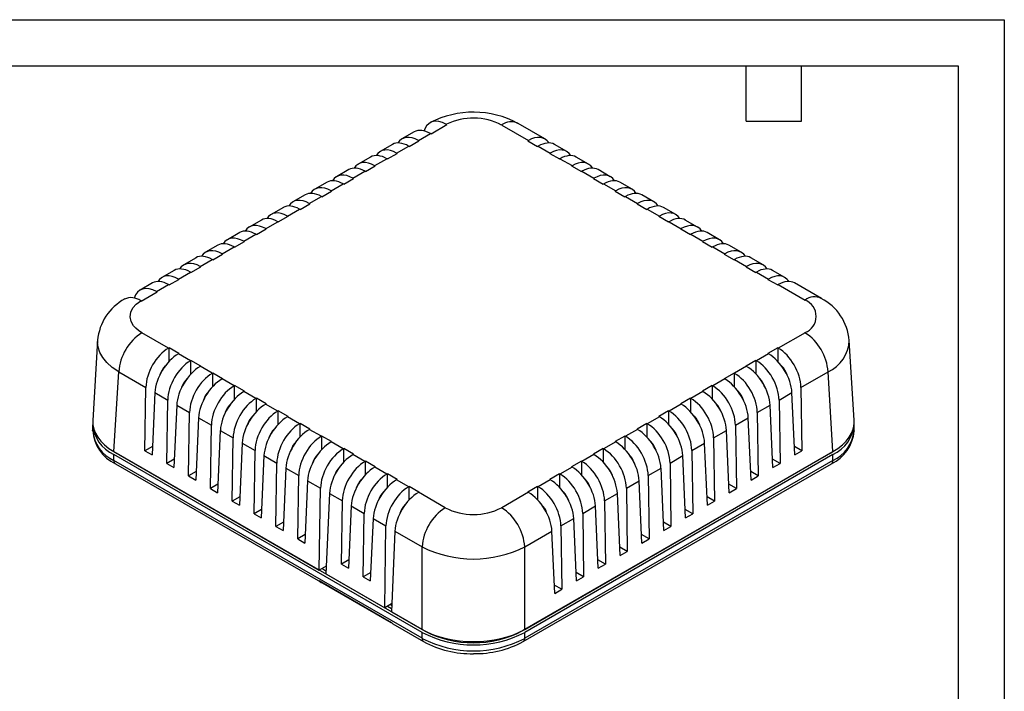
# Model space of a CAD drawing. Header units: millimetres. Extents: x 0 to 279, y 0 to 216.
# Tile 5 of 5: x 144 to 279, y 123 to 216. Entities that reach past the tile are written whole.
import ezdxf

# ---------------------------------------------------------------- set-up
doc = ezdxf.new("R2010")
doc.units = ezdxf.units.MM
doc.layers.add('TEXT', color=140, linetype='Continuous', lineweight=25)

msp = doc.modelspace()

# ---------------------------------------------------------------- linework, layer by layer
at = {"color": 7, "linetype": 'Continuous'}
for p, q in [((0, 215.9), (279.4, 215.9)), ((279.4, 215.9), (279.4, 0))]:
    msp.add_line(p, q, dxfattribs=at)
for p, q in [((200.46, 200.19), (202.65, 201.45)), ((202.59, 201.49), (202.65, 201.45)), ((210.19, 201.39), (213.87, 199.27)), ((216.14, 199.48), (212.44, 201.62)), ((198.16, 200.46), (196.46, 199.48)), ((198.73, 199.27), (200.39, 200.23)), ((200.46, 200.19), (200.39, 200.23)), ((195.15, 198.72), (193.46, 197.75)), ((195.72, 197.53), (197.39, 198.49)), ((197.46, 198.45), (197.39, 198.49)), ((197.46, 198.45), (198.8, 199.23)), ((198.73, 199.27), (198.8, 199.23)), ((213.8, 199.23), (213.87, 199.27)), ((213.8, 199.23), (215.14, 198.45)), ((215.22, 198.49), (215.14, 198.45)), ((215.22, 198.49), (216.88, 197.53)), ((219.14, 197.75), (217.45, 198.72)), ((192.15, 196.99), (190.45, 196.01)), ((192.72, 195.8), (194.38, 196.76)), ((194.45, 196.72), (194.38, 196.76)), ((194.45, 196.72), (195.79, 197.49)), ((195.72, 197.53), (195.79, 197.49)), ((216.81, 197.49), (216.88, 197.53)), ((216.81, 197.49), (218.15, 196.72)), ((218.22, 196.76), (218.15, 196.72)), ((218.22, 196.76), (219.88, 195.8)), ((222.15, 196.01), (220.45, 196.99)), ((189.14, 195.25), (187.45, 194.28)), ((191.45, 194.98), (192.79, 195.76)), ((192.72, 195.8), (192.79, 195.76)), ((219.81, 195.76), (219.88, 195.8)), ((219.81, 195.76), (221.16, 194.98)), ((225.15, 194.28), (223.46, 195.25)), ((188.44, 193.25), (189.78, 194.02)), ((189.71, 194.06), (191.37, 195.02)), ((189.71, 194.06), (189.78, 194.02)), ((191.45, 194.98), (191.37, 195.02)), ((221.23, 195.02), (221.16, 194.98)), ((221.23, 195.02), (222.89, 194.06)), ((222.82, 194.02), (222.89, 194.06)), ((222.82, 194.02), (224.16, 193.25)), ((186.14, 193.52), (184.44, 192.54)), ((186.71, 192.33), (188.37, 193.29)), ((188.44, 193.25), (188.37, 193.29)), ((224.23, 193.29), (224.16, 193.25)), ((224.23, 193.29), (225.89, 192.33)), ((228.16, 192.54), (226.46, 193.52)), ((183.13, 191.78), (181.44, 190.81)), ((183.7, 190.59), (185.36, 191.55)), ((185.44, 191.51), (185.36, 191.55)), ((185.44, 191.51), (186.78, 192.29)), ((186.71, 192.33), (186.78, 192.29)), ((225.82, 192.29), (225.89, 192.33)), ((225.82, 192.29), (227.17, 191.51)), ((227.24, 191.55), (227.17, 191.51)), ((227.24, 191.55), (228.9, 190.59)), ((231.16, 190.81), (229.47, 191.78)), ((180.13, 190.05), (178.43, 189.07)), ((180.7, 188.86), (182.36, 189.82)), ((182.43, 189.78), (182.36, 189.82)), ((182.43, 189.78), (183.77, 190.55)), ((183.7, 190.59), (183.77, 190.55)), ((228.83, 190.55), (228.9, 190.59)), ((228.83, 190.55), (230.17, 189.78)), ((230.24, 189.82), (230.17, 189.78)), ((230.24, 189.82), (231.9, 188.86)), ((234.17, 189.07), (232.47, 190.05)), ((179.42, 188.04), (180.77, 188.82)), ((180.7, 188.86), (180.77, 188.82)), ((231.83, 188.82), (231.9, 188.86)), ((231.83, 188.82), (233.18, 188.04)), ((177.12, 188.31), (175.43, 187.34)), ((177.69, 187.12), (179.35, 188.08)), ((177.69, 187.12), (177.76, 187.08)), ((179.42, 188.04), (179.35, 188.08)), ((233.25, 188.08), (233.18, 188.04)), ((233.25, 188.08), (234.91, 187.12)), ((234.84, 187.08), (234.91, 187.12)), ((237.17, 187.34), (235.48, 188.31)), ((174.12, 186.58), (172.42, 185.6)), ((174.69, 185.39), (176.35, 186.35)), ((176.42, 186.31), (176.35, 186.35)), ((176.42, 186.31), (177.76, 187.08)), ((234.84, 187.08), (236.18, 186.31)), ((236.25, 186.35), (236.18, 186.31)), ((236.25, 186.35), (237.91, 185.39)), ((240.18, 185.6), (238.49, 186.58)), ((171.11, 184.84), (169.42, 183.87)), ((171.68, 183.65), (173.34, 184.61)), ((173.41, 184.57), (173.34, 184.61)), ((173.41, 184.57), (174.76, 185.35)), ((174.69, 185.39), (174.76, 185.35)), ((237.84, 185.35), (237.91, 185.39)), ((237.84, 185.35), (239.19, 184.57)), ((239.26, 184.61), (239.19, 184.57)), ((239.26, 184.61), (240.92, 183.65)), ((243.18, 183.87), (241.49, 184.84)), ((168.1, 183.11), (166.41, 182.13)), ((170.41, 182.84), (171.75, 183.61)), ((171.68, 183.65), (171.75, 183.61)), ((240.85, 183.61), (240.92, 183.65)), ((240.85, 183.61), (242.19, 182.84)), ((246.19, 182.13), (244.5, 183.11)), ((167.4, 181.1), (168.75, 181.88)), ((168.68, 181.92), (170.34, 182.88)), ((168.68, 181.92), (168.75, 181.88)), ((170.41, 182.84), (170.34, 182.88)), ((242.26, 182.88), (242.19, 182.84)), ((242.26, 182.88), (243.92, 181.92)), ((243.85, 181.88), (243.92, 181.92)), ((243.85, 181.88), (245.2, 181.1)), ((165.1, 181.38), (163.41, 180.4)), ((165.67, 180.18), (167.33, 181.14)), ((167.4, 181.1), (167.33, 181.14)), ((245.27, 181.14), (245.2, 181.1)), ((245.27, 181.14), (246.93, 180.18)), ((249.2, 180.4), (247.5, 181.38)), ((162.09, 179.64), (160.4, 178.66)), ((162.67, 178.45), (164.33, 179.41)), ((164.4, 179.37), (164.33, 179.41)), ((164.4, 179.37), (165.74, 180.14)), ((165.67, 180.18), (165.74, 180.14)), ((246.86, 180.14), (246.93, 180.18)), ((246.86, 180.14), (248.2, 179.37)), ((248.27, 179.41), (248.2, 179.37)), ((248.27, 179.41), (251.96, 177.28)), ((254.21, 177.5), (250.51, 179.64)), ((160.54, 177.14), (162.74, 178.41)), ((162.67, 178.45), (162.74, 178.41)), ((160.54, 177.14), (160.48, 177.18)), ((164.33, 170.67), (160.64, 172.79)), ((251.96, 172.79), (248.27, 170.67)), ((154.54, 171.75), (153.88, 160.7)), ((258.72, 160.7), (258.06, 171.75)), ((164.33, 170.67), (164.4, 170.71)), ((165.74, 169.93), (164.4, 170.71)), ((164.4, 168.86), (164.4, 170.71)), ((165.74, 169.93), (165.67, 169.89)), ((167.33, 168.93), (165.67, 169.89)), ((246.93, 169.89), (245.27, 168.93)), ((248.2, 170.71), (246.86, 169.93)), ((246.93, 169.89), (246.86, 169.93)), ((248.2, 170.71), (248.27, 170.67)), ((248.2, 170.71), (248.2, 168.86)), ((167.33, 168.93), (167.4, 168.97)), ((168.75, 168.2), (167.4, 168.97)), ((167.4, 167.12), (167.4, 168.97)), ((168.75, 168.2), (168.68, 168.16)), ((170.34, 167.2), (168.68, 168.16)), ((243.92, 168.16), (242.26, 167.2)), ((245.2, 168.97), (243.85, 168.2)), ((243.92, 168.16), (243.85, 168.2)), ((245.2, 168.97), (245.27, 168.93)), ((245.2, 168.97), (245.2, 167.12)), ((248.82, 168.1), (248.82, 168.13)), ((156.8, 156.42), (157.46, 167.41)), ((157.46, 167.41), (161.2, 165.25)), ((170.34, 167.2), (170.41, 167.24)), ((171.75, 166.46), (170.41, 167.24)), ((170.41, 165.39), (170.41, 167.24)), ((242.19, 167.24), (240.85, 166.46)), ((242.19, 167.24), (242.26, 167.2)), ((242.19, 167.24), (242.19, 165.39)), ((251.4, 165.25), (255.14, 167.41)), ((255.8, 156.42), (255.14, 167.41)), ((171.75, 166.46), (171.68, 166.42)), ((173.34, 165.46), (171.68, 166.42)), ((173.34, 165.46), (173.41, 165.5)), ((174.76, 164.73), (173.41, 165.5)), ((173.41, 163.65), (173.41, 165.5)), ((239.19, 165.5), (237.84, 164.73)), ((239.19, 165.5), (239.26, 165.46)), ((239.19, 165.5), (239.19, 163.65)), ((240.92, 166.42), (239.26, 165.46)), ((240.92, 166.42), (240.85, 166.46)), ((161.07, 156.53), (161.2, 165.25)), ((162.44, 164.54), (162.05, 155.97)), ((162.44, 164.54), (164.21, 163.52)), ((174.76, 164.73), (174.69, 164.69)), ((176.35, 163.73), (174.69, 164.69)), ((237.91, 164.69), (236.25, 163.73)), ((237.91, 164.69), (237.84, 164.73)), ((248.39, 163.52), (250.16, 164.54)), ((250.55, 155.97), (250.16, 164.54)), ((251.4, 165.25), (251.53, 156.53)), ((164.08, 154.8), (164.21, 163.52)), ((165.44, 162.8), (165.06, 154.23)), ((165.44, 162.8), (167.21, 161.78)), ((176.35, 163.73), (176.42, 163.77)), ((177.76, 162.99), (176.42, 163.77)), ((176.42, 161.92), (176.42, 163.77)), ((177.76, 162.99), (177.69, 162.95)), ((179.35, 161.99), (177.69, 162.95)), ((234.91, 162.95), (233.25, 161.99)), ((236.18, 163.77), (234.84, 162.99)), ((234.91, 162.95), (234.84, 162.99)), ((236.18, 163.77), (236.25, 163.73)), ((236.18, 163.77), (236.18, 161.92)), ((245.39, 161.78), (247.16, 162.8)), ((247.54, 154.23), (247.16, 162.8)), ((248.39, 163.52), (248.52, 154.8)), ((167.08, 153.06), (167.21, 161.78)), ((179.35, 161.99), (179.42, 162.03)), ((180.77, 161.26), (179.42, 162.03)), ((179.42, 160.18), (179.42, 162.03)), ((233.18, 162.03), (231.83, 161.26)), ((233.18, 162.03), (233.25, 161.99)), ((233.18, 162.03), (233.18, 160.18)), ((245.39, 161.78), (245.52, 153.06)), ((153.87, 160.09), (153.87, 159.28)), ((168.45, 161.07), (168.06, 152.5)), ((168.45, 161.07), (170.22, 160.05)), ((170.09, 151.33), (170.22, 160.05)), ((180.77, 161.26), (180.7, 161.22)), ((182.36, 160.26), (180.7, 161.22)), ((182.36, 160.26), (182.43, 160.3)), ((183.77, 159.52), (182.43, 160.3)), ((182.43, 158.45), (182.43, 160.3)), ((230.17, 160.3), (228.83, 159.52)), ((230.17, 160.3), (230.24, 160.26)), ((230.17, 160.3), (230.17, 158.45)), ((231.9, 161.22), (230.24, 160.26)), ((231.9, 161.22), (231.83, 161.26)), ((242.38, 160.05), (244.15, 161.07)), ((242.38, 160.05), (242.51, 151.33)), ((244.54, 152.5), (244.15, 161.07)), ((258.73, 159.28), (258.73, 160.09)), ((153.87, 159.28), (153.87, 159.3)), ((171.45, 159.33), (171.07, 150.76)), ((171.45, 159.33), (173.22, 158.31)), ((183.77, 159.52), (183.7, 159.48)), ((185.36, 158.52), (183.7, 159.48)), ((228.9, 159.48), (227.24, 158.52)), ((228.9, 159.48), (228.83, 159.52)), ((239.38, 158.31), (241.15, 159.33)), ((241.53, 150.76), (241.15, 159.33)), ((258.73, 159.28), (258.73, 159.25)), ((173.09, 149.59), (173.22, 158.31)), ((174.46, 157.6), (174.07, 149.03)), ((174.46, 157.6), (176.23, 156.58)), ((185.36, 158.52), (185.44, 158.56)), ((186.78, 157.79), (185.44, 158.56)), ((185.44, 156.71), (185.44, 158.56)), ((186.78, 157.79), (186.71, 157.75)), ((188.37, 156.79), (186.71, 157.75)), ((225.89, 157.75), (224.23, 156.79)), ((227.17, 158.56), (225.82, 157.79)), ((225.89, 157.75), (225.82, 157.79)), ((227.17, 158.56), (227.24, 158.52)), ((227.17, 158.56), (227.17, 156.71)), ((236.37, 156.58), (238.14, 157.6)), ((238.53, 149.03), (238.14, 157.6)), ((239.38, 158.31), (239.51, 149.59)), ((156.8, 156.42), (185.08, 140.1)), ((199.23, 131.52), (156.8, 156.01)), ((156.8, 155.2), (156.8, 156.01)), ((156.87, 156.38), (157.15, 156.21)), ((157.15, 156.21), (157.15, 156.22)), ((199.58, 131.72), (157.15, 156.21)), ((162.1, 157.13), (161.07, 156.53)), ((161.07, 156.53), (162.05, 155.97)), ((176.1, 147.86), (176.23, 156.58)), ((188.37, 156.79), (188.44, 156.83)), ((189.78, 156.05), (188.44, 156.83)), ((188.44, 154.98), (188.44, 156.83)), ((189.78, 156.05), (189.71, 156.01)), ((191.37, 155.05), (189.71, 156.01)), ((255.45, 156.21), (213.02, 131.72)), ((213.37, 131.93), (255.8, 156.42)), ((255.8, 156.01), (213.37, 131.52)), ((222.89, 156.01), (221.23, 155.05)), ((224.16, 156.83), (222.82, 156.05)), ((222.89, 156.01), (222.82, 156.05)), ((224.16, 156.83), (224.23, 156.79)), ((224.16, 156.83), (224.16, 154.98)), ((236.37, 156.58), (236.5, 147.86)), ((251.53, 156.53), (250.5, 157.13)), ((250.55, 155.97), (251.53, 156.53)), ((255.45, 156.21), (255.73, 156.38)), ((255.45, 156.22), (255.45, 156.21)), ((255.8, 155.2), (255.8, 156.01)), ((199.23, 130.7), (156.8, 155.2)), ((157.01, 154.74), (185.22, 138.46)), ((165.11, 155.39), (164.08, 154.8)), ((164.08, 154.8), (165.06, 154.23)), ((177.46, 155.87), (177.08, 147.29)), ((177.46, 155.87), (179.23, 154.84)), ((179.1, 146.12), (179.23, 154.84)), ((191.37, 155.05), (191.45, 155.09)), ((192.79, 154.32), (191.45, 155.09)), ((191.45, 153.24), (191.45, 155.09)), ((213.16, 130.25), (255.59, 154.74)), ((255.8, 155.2), (213.37, 130.7)), ((221.16, 155.09), (219.81, 154.32)), ((221.16, 155.09), (221.23, 155.05)), ((221.16, 155.09), (221.16, 153.24)), ((233.37, 154.84), (235.14, 155.87)), ((233.37, 154.84), (233.5, 146.12)), ((235.52, 147.29), (235.14, 155.87)), ((248.52, 154.8), (247.49, 155.39)), ((247.54, 154.23), (248.52, 154.8)), ((168.12, 153.66), (167.08, 153.06)), ((180.47, 154.13), (180.08, 145.56)), ((180.47, 154.13), (182.24, 153.11)), ((192.79, 154.32), (192.72, 154.28)), ((194.38, 153.32), (192.72, 154.28)), ((194.38, 153.32), (194.45, 153.36)), ((195.79, 152.58), (194.45, 153.36)), ((194.45, 151.51), (194.45, 153.36)), ((218.15, 153.36), (216.81, 152.58)), ((218.15, 153.36), (218.22, 153.32)), ((218.15, 153.36), (218.15, 151.51)), ((219.88, 154.28), (218.22, 153.32)), ((219.88, 154.28), (219.81, 154.32)), ((230.36, 153.11), (232.13, 154.13)), ((232.52, 145.56), (232.13, 154.13)), ((245.52, 153.06), (244.49, 153.66)), ((167.08, 153.06), (168.06, 152.5)), ((171.12, 151.92), (170.09, 151.33)), ((182.11, 144.39), (182.24, 153.11)), ((183.47, 152.4), (183.09, 143.82)), ((183.47, 152.4), (185.24, 151.37)), ((195.79, 152.58), (195.72, 152.54)), ((197.39, 151.58), (195.72, 152.54)), ((216.88, 152.54), (215.22, 151.58)), ((216.88, 152.54), (216.81, 152.58)), ((227.36, 151.37), (229.13, 152.4)), ((229.51, 143.82), (229.13, 152.4)), ((230.36, 153.11), (230.49, 144.39)), ((242.51, 151.33), (241.48, 151.92)), ((244.54, 152.5), (245.52, 153.06)), ((170.09, 151.33), (171.07, 150.76)), ((185.08, 140.1), (185.24, 151.37)), ((186.48, 150.66), (185.98, 139.58)), ((186.48, 150.66), (188.25, 149.64)), ((197.39, 151.58), (197.46, 151.62)), ((198.8, 150.85), (197.46, 151.62)), ((197.46, 149.77), (197.46, 151.62)), ((198.8, 150.85), (198.73, 150.81)), ((202.41, 148.68), (198.73, 150.81)), ((213.87, 150.81), (210.19, 148.68)), ((215.14, 151.62), (213.8, 150.85)), ((213.87, 150.81), (213.8, 150.85)), ((215.14, 151.62), (215.22, 151.58)), ((215.14, 151.62), (215.14, 149.77)), ((224.35, 149.64), (226.12, 150.66)), ((226.51, 142.09), (226.12, 150.66)), ((227.36, 151.37), (227.49, 142.65)), ((241.53, 150.76), (242.51, 151.33)), ((174.13, 150.19), (173.09, 149.59)), ((173.09, 149.59), (174.07, 149.03)), ((188.12, 140.92), (188.25, 149.64)), ((224.35, 149.64), (224.48, 140.92)), ((239.51, 149.59), (238.48, 150.19)), ((238.53, 149.03), (239.51, 149.59)), ((177.13, 148.45), (176.1, 147.86)), ((176.1, 147.86), (177.08, 147.29)), ((189.48, 148.93), (189.1, 140.35)), ((189.48, 148.93), (191.25, 147.9)), ((191.13, 139.18), (191.25, 147.9)), ((221.35, 147.9), (223.12, 148.93)), ((221.35, 147.9), (221.48, 139.18)), ((223.5, 140.35), (223.12, 148.93)), ((236.5, 147.86), (235.47, 148.45)), ((235.52, 147.29), (236.5, 147.86)), ((180.14, 146.72), (179.1, 146.12)), ((192.49, 147.19), (192.1, 138.62)), ((192.49, 147.19), (194.26, 146.17)), ((218.34, 146.17), (220.11, 147.19)), ((220.5, 138.62), (220.11, 147.19)), ((233.5, 146.12), (232.46, 146.72)), ((179.1, 146.12), (180.08, 145.56)), ((194.09, 134.89), (194.26, 146.17)), ((195.5, 145.46), (195, 134.37)), ((195.5, 145.46), (199.23, 143.3)), ((213.37, 143.3), (217.11, 145.46)), ((217.49, 136.88), (217.11, 145.46)), ((218.34, 146.17), (218.47, 137.45)), ((232.52, 145.56), (233.5, 146.12)), ((183.14, 144.98), (182.11, 144.39)), ((182.11, 144.39), (183.09, 143.82)), ((230.49, 144.39), (229.46, 144.98)), ((229.51, 143.82), (230.49, 144.39)), ((199.23, 131.93), (199.23, 143.3)), ((213.37, 131.93), (213.37, 143.3)), ((227.49, 142.65), (226.45, 143.25)), ((226.51, 142.09), (227.49, 142.65)), ((189.15, 141.51), (188.12, 140.92)), ((224.48, 140.92), (223.45, 141.51)), ((186.03, 140.65), (185.08, 140.1)), ((186, 139.97), (185.43, 140.3)), ((188.12, 140.92), (189.1, 140.35)), ((192.16, 139.78), (191.13, 139.18)), ((221.48, 139.18), (220.44, 139.78)), ((223.5, 140.35), (224.48, 140.92)), ((185.06, 138.65), (195.03, 132.89)), ((185.06, 138.65), (185.19, 138.54)), ((185.19, 138.54), (194.99, 132.88)), ((185.98, 139.58), (194.09, 134.89)), ((191.13, 139.18), (192.1, 138.62)), ((220.5, 138.62), (221.48, 139.18)), ((218.47, 137.45), (217.44, 138.04)), ((217.49, 136.88), (218.47, 137.45)), ((195.04, 135.44), (194.09, 134.89)), ((195.01, 134.77), (194.45, 135.1)), ((194.89, 135.35), (195.04, 135.27)), ((195.04, 135.35), (194.96, 135.4)), ((195, 134.37), (199.23, 131.93)), ((194.99, 132.89), (195.03, 132.89)), ((195.03, 132.89), (195.03, 132.89)), ((195.03, 132.89), (195.03, 132.85)), ((195.19, 132.69), (199.44, 130.25)), ((199.23, 130.7), (199.23, 131.52)), ((199.58, 131.74), (199.58, 131.72)), ((213.02, 131.72), (213.02, 131.74)), ((213.37, 130.7), (213.37, 131.52))]:
    msp.add_line(p, q)
at = {"flags": 128}
for points in [[(202.59, 201.49), (202.06, 201.74), (201.52, 201.89), (201.03, 201.92), (200.57, 201.82), (200.19, 201.62), (199.86, 201.3), (199.61, 200.89), (199.51, 200.59)], [(160.64, 172.79), (160.2, 173.08), (159.82, 173.4), (159.51, 173.75), (159.17, 174.34), (159.03, 174.97), (159.12, 175.6), (159.41, 176.2), (159.88, 176.73), (160.48, 177.18)], [(157.46, 167.41), (156.57, 168.02), (155.84, 168.67), (155.27, 169.36), (154.87, 170.07), (154.62, 170.78), (154.54, 171.5), (154.56, 171.74)], [(185.22, 138.46), (185.17, 138.49), (185.06, 138.65)], [(185.06, 138.65), (185.16, 138.55), (185.25, 138.51)], [(185.21, 138.46), (185.35, 138.4), (185.45, 138.39)], [(194.99, 132.89), (195.01, 132.87), (195.02, 132.86)], [(195.03, 132.86), (195.05, 132.82), (195.19, 132.7)]]:
    msp.add_lwpolyline(points, dxfattribs=at)
for centre, radius, start, end in [((206.3, 190.27), 12.9, 61.6673, 117.3878), ((206.29, 193.91), 8.44, 62.5108, 116.0514), ((211.48, 199.75), 2.1, 63.4246, 128.1737), ((159.19, 175.47), 2.15, 53.0557, 116.3387), ((253.25, 175.71), 2.03, 62.2696, 129.3063), ((161.73, 171.1), 7.21, 118.4735, 174.8832), ((251.1, 175.04), 2.4, 290.9349, 69.0651), ((250.83, 171.08), 7.26, 5.1942, 62.3719), ((164.4, 166.94), 6.95, 122.6951, 176.1501), ((248.2, 166.94), 6.95, 3.8499, 57.3049), ((253.11, 171.91), 4.94, 294.2751, 357.9464), ((158.76, 160.49), 4.89, 182.6156, 246.3563), ((253.77, 160.54), 4.96, 294.1237, 356.9044), ((158.81, 159.73), 4.95, 185.1963, 246.1239), ((159.35, 159.7), 5.48, 184.0998, 244.8045), ((253.31, 159.67), 5.43, 294.7834, 355.5262), ((253.72, 159.78), 5.03, 294.3754, 353.9546), ((157.29, 155.14), 0.493, 173.7012, 234.9867), ((255.31, 155.14), 0.493, 305.0133, 6.2988), ((206.17, 142.83), 6.95, 122.6951, 176.1501), ((206.3, 156.17), 8.43, 242.5614, 297.4386), ((206.43, 142.83), 6.95, 3.8499, 57.3049), ((206.3, 157.29), 15.67, 243.1963, 296.8037), ((195.39, 133.02), 0.385, 199.8267, 238.8122), ((206.3, 145.13), 15.34, 242.546, 297.454), ((206.3, 144.66), 14.58, 242.546, 297.454), ((206.3, 144.31), 15.34, 242.546, 297.454), ((199.72, 130.65), 0.492, 173.6772, 235.2484), ((206.04, 142.53), 13.95, 241.7576, 271.0748), ((206.57, 142.47), 13.88, 268.871, 298.3194), ((212.88, 130.65), 0.492, 304.604, 6.3362)]:
    msp.add_arc(centre, radius, start, end)
for centre, major_axis, ratio, start_param, end_param in [((200.45, 196.58), (-2.31, 3.86), 0.56722, 5.48944, 6.274757), ((198.67, 195.56), (-2.19, 3.93), 0.587367, 5.506906, 6.587026), ((213.93, 195.56), (2.19, 3.93), 0.587367, 5.979345, 7.059464), ((195.67, 193.83), (-2.19, 3.93), 0.587367, 5.506906, 6.587026), ((197.44, 194.85), (-2.31, 3.86), 0.56722, 5.48944, 6.274757), ((215.16, 194.85), (2.31, 3.86), 0.56722, 0.008429, 0.793746), ((216.93, 193.83), (2.19, 3.93), 0.587367, 5.979345, 7.059464), ((194.44, 193.11), (-2.31, 3.86), 0.56722, 5.48944, 6.274757), ((218.17, 193.11), (2.31, 3.86), 0.56722, 0.008429, 0.793746), ((191.43, 191.38), (-2.31, 3.86), 0.56722, 5.48944, 6.274757), ((192.66, 192.09), (-2.19, 3.93), 0.587367, 5.506906, 6.587026), ((219.94, 192.09), (2.19, 3.93), 0.587367, 5.979345, 7.059464), ((221.17, 191.38), (2.31, 3.86), 0.56722, 0.008429, 0.793746), ((189.66, 190.36), (-2.19, 3.93), 0.587367, 5.506906, 6.587026), ((222.94, 190.36), (2.19, 3.93), 0.587367, 5.979345, 7.059464), ((186.65, 188.62), (-2.19, 3.93), 0.587367, 5.506906, 6.587026), ((188.43, 189.64), (-2.31, 3.86), 0.56722, 5.48944, 6.274757), ((224.18, 189.64), (2.31, 3.86), 0.56722, 0.008429, 0.793746), ((225.95, 188.62), (2.19, 3.93), 0.587367, 5.979345, 7.059464), ((183.65, 186.89), (-2.19, 3.93), 0.587367, 5.506906, 6.587026), ((185.42, 187.91), (-2.31, 3.86), 0.56722, 5.48944, 6.274757), ((227.18, 187.91), (2.31, 3.86), 0.56722, 0.008429, 0.793746), ((228.95, 186.89), (2.19, 3.93), 0.587367, 5.979345, 7.059464), ((182.41, 186.17), (-2.31, 3.86), 0.56722, 5.48944, 6.274757), ((230.19, 186.17), (2.31, 3.86), 0.56722, 0.008429, 0.793746), ((179.41, 184.44), (-2.31, 3.86), 0.56722, 5.48944, 6.274757), ((180.64, 185.15), (-2.19, 3.93), 0.587367, 5.506906, 6.587026), ((231.96, 185.15), (2.19, 3.93), 0.587367, 5.979345, 7.059464), ((233.19, 184.44), (2.31, 3.86), 0.56722, 0.008429, 0.793746), ((177.64, 183.42), (-2.19, 3.93), 0.587367, 5.506906, 6.587026), ((234.96, 183.42), (2.19, 3.93), 0.587367, 5.979345, 7.059464), ((174.63, 181.68), (-2.19, 3.93), 0.587367, 5.506906, 6.587026), ((176.4, 182.71), (-2.31, 3.86), 0.56722, 5.48944, 6.274757), ((236.2, 182.71), (2.31, 3.86), 0.56722, 0.008429, 0.793746), ((237.97, 181.68), (2.19, 3.93), 0.587367, 5.979345, 7.059464), ((173.4, 180.97), (-2.31, 3.86), 0.56722, 5.48944, 6.274757), ((239.2, 180.97), (2.31, 3.86), 0.56722, 0.008429, 0.793746), ((170.39, 179.24), (-2.31, 3.86), 0.56722, 5.48944, 6.274757), ((171.63, 179.95), (-2.19, 3.93), 0.587367, 5.506906, 6.587026), ((240.97, 179.95), (2.19, 3.93), 0.587367, 5.979345, 7.059464), ((242.21, 179.24), (2.31, 3.86), 0.56722, 0.008429, 0.793746), ((167.39, 177.5), (-2.31, 3.86), 0.56722, 5.48944, 6.274757), ((168.62, 178.21), (-2.19, 3.93), 0.587367, 5.506906, 6.587026), ((243.98, 178.21), (2.19, 3.93), 0.587367, 5.979345, 7.059464), ((245.21, 177.5), (2.31, 3.86), 0.56722, 0.008429, 0.793746), ((165.62, 176.48), (-2.19, 3.93), 0.587367, 5.506906, 6.587026), ((246.98, 176.48), (2.19, 3.93), 0.587367, 5.979345, 7.059464), ((162.61, 174.74), (-2.19, 3.93), 0.587367, 5.506906, 6.793631), ((164.38, 175.77), (-2.31, 3.86), 0.56722, 5.48944, 6.274757), ((248.22, 175.77), (2.31, 3.86), 0.56722, 0.008429, 0.793746), ((164.38, 166.96), (2.19, 3.93), 0.587367, 0.776279, 2.312169), ((165.62, 166.25), (2.31, 3.86), 0.56722, 0.793746, 2.329635), ((246.98, 166.25), (-2.31, 3.86), 0.56722, 3.95355, 5.48944), ((248.22, 166.96), (-2.19, 3.93), 0.587367, 3.971017, 5.506906), ((164.38, 166.96), (0.97, 1.75), 0.587367, 1.135147, 1.873169), ((167.39, 165.22), (2.19, 3.93), 0.587367, 0.776279, 2.312169), ((168.62, 164.51), (2.31, 3.86), 0.56722, 0.793746, 2.329635), ((243.98, 164.51), (-2.31, 3.86), 0.56722, 3.95355, 5.48944), ((245.21, 165.22), (-2.19, 3.93), 0.587367, 3.971017, 5.506906), ((248.22, 166.96), (-0.97, 1.75), 0.587367, 4.410016, 5.148039), ((170.39, 163.49), (2.19, 3.93), 0.587367, 0.776279, 2.312169), ((242.21, 163.49), (-2.19, 3.93), 0.587367, 3.971017, 5.506906), ((167.39, 165.22), (0.97, 1.75), 0.587367, 1.135147, 1.873169), ((171.63, 162.78), (2.31, 3.86), 0.56722, 0.793746, 2.329635), ((173.4, 161.76), (2.19, 3.93), 0.587367, 0.776279, 2.312169), ((239.2, 161.76), (-2.19, 3.93), 0.587367, 3.971017, 5.506906), ((240.97, 162.78), (-2.31, 3.86), 0.56722, 3.95355, 5.48944), ((245.21, 165.22), (-0.97, 1.75), 0.587367, 4.410016, 5.148039), ((170.39, 163.49), (0.97, 1.75), 0.587367, 1.135147, 1.873169), ((174.63, 161.04), (2.31, 3.86), 0.56722, 0.793746, 2.329635), ((237.97, 161.04), (-2.31, 3.86), 0.56722, 3.95355, 5.48944), ((242.21, 163.49), (-0.97, 1.75), 0.587367, 4.410016, 5.148039), ((173.4, 161.76), (0.97, 1.75), 0.587367, 1.135147, 1.873169), ((176.4, 160.02), (2.19, 3.93), 0.587367, 0.776279, 2.312169), ((177.64, 159.31), (2.31, 3.86), 0.56722, 0.793746, 2.329635), ((234.96, 159.31), (-2.31, 3.86), 0.56722, 3.95355, 5.48944), ((236.2, 160.02), (-2.19, 3.93), 0.587367, 3.971017, 5.506906), ((239.2, 161.76), (-0.97, 1.75), 0.587367, 4.410016, 5.148039), ((179.41, 158.29), (2.19, 3.93), 0.587367, 0.776279, 2.312169), ((233.19, 158.29), (-2.19, 3.93), 0.587367, 3.971017, 5.506906), ((163.88, 160.5), (10.01, 0), 0.576585, 3.106734, 3.926382), ((176.4, 160.02), (0.97, 1.75), 0.587367, 1.135147, 1.873169), ((180.64, 157.57), (2.31, 3.86), 0.56722, 0.793746, 2.329635), ((182.41, 156.55), (2.19, 3.93), 0.587367, 0.776279, 2.312169), ((230.19, 156.55), (-2.19, 3.93), 0.587367, 3.971017, 5.506906), ((231.96, 157.57), (-2.31, 3.86), 0.56722, 3.95355, 5.48944), ((236.2, 160.02), (-0.97, 1.75), 0.587367, 4.410016, 5.148039), ((248.72, 160.5), (10.01, 0), 0.576585, 5.498396, 6.318044), ((179.41, 158.29), (0.97, 1.75), 0.587367, 1.135147, 1.873169), ((183.65, 155.84), (2.31, 3.86), 0.56722, 0.793746, 2.329635), ((228.95, 155.84), (-2.31, 3.86), 0.56722, 3.95355, 5.48944), ((233.19, 158.29), (-0.97, 1.75), 0.587367, 4.410016, 5.148039), ((182.41, 156.55), (0.97, 1.75), 0.587367, 1.135147, 1.873169), ((185.42, 154.82), (2.19, 3.93), 0.587367, 0.776279, 2.312169), ((186.65, 154.1), (2.31, 3.86), 0.56722, 0.793746, 2.329635), ((225.95, 154.1), (-2.31, 3.86), 0.56722, 3.95355, 5.48944), ((227.18, 154.82), (-2.19, 3.93), 0.587367, 3.971017, 5.506906), ((230.19, 156.55), (-0.97, 1.75), 0.587367, 4.410016, 5.148039), ((185.42, 154.82), (0.97, 1.75), 0.587367, 1.135147, 1.873169), ((188.43, 153.08), (2.19, 3.93), 0.587367, 0.776279, 2.312169), ((189.66, 152.37), (2.31, 3.86), 0.56722, 0.793746, 2.329635), ((222.94, 152.37), (-2.31, 3.86), 0.56722, 3.95355, 5.48944), ((224.18, 153.08), (-2.19, 3.93), 0.587367, 3.971017, 5.506906), ((227.18, 154.82), (-0.97, 1.75), 0.587367, 4.410016, 5.148039), ((191.43, 151.35), (2.19, 3.93), 0.587367, 0.776279, 2.312169), ((221.17, 151.35), (-2.19, 3.93), 0.587367, 3.971017, 5.506906), ((188.43, 153.08), (0.97, 1.75), 0.587367, 1.135147, 1.873169), ((192.66, 150.63), (2.31, 3.86), 0.56722, 0.793746, 2.329635), ((194.44, 149.61), (2.19, 3.93), 0.587367, 0.776279, 2.312169), ((218.17, 149.61), (-2.19, 3.93), 0.587367, 3.971017, 5.506906), ((219.94, 150.63), (-2.31, 3.86), 0.56722, 3.95355, 5.48944), ((224.18, 153.08), (-0.97, 1.75), 0.587367, 4.410016, 5.148039), ((191.43, 151.35), (0.97, 1.75), 0.587367, 1.135147, 1.873169), ((195.67, 148.9), (2.31, 3.86), 0.56722, 0.793746, 2.329635), ((216.93, 148.9), (-2.31, 3.86), 0.56722, 3.95355, 5.48944), ((221.17, 151.35), (-0.97, 1.75), 0.587367, 4.410016, 5.148039), ((194.44, 149.61), (0.97, 1.75), 0.587367, 1.135147, 1.873169), ((197.44, 147.88), (2.19, 3.93), 0.587367, 0.776279, 2.312169), ((198.67, 147.16), (2.31, 3.86), 0.56722, 0.793746, 2.329635), ((213.93, 147.16), (-2.31, 3.86), 0.56722, 3.95355, 5.48944), ((215.16, 147.88), (-2.19, 3.93), 0.587367, 3.971017, 5.506906), ((218.17, 149.61), (-0.97, 1.75), 0.587367, 4.410016, 5.148039), ((197.44, 147.88), (0.97, 1.75), 0.587367, 1.135147, 1.873169), ((215.16, 147.88), (-0.97, 1.75), 0.587367, 4.410016, 5.148039), ((206.3, 136.02), (10, 0), 0.577991, 3.9276, 5.497178)]:
    msp.add_ellipse(centre, major_axis=major_axis, ratio=ratio, start_param=start_param, end_param=end_param)
at = {"layer": 'TEXT'}
for p, q in [((6.35, 209.55), (273.05, 209.55)), ((243.84, 201.93), (243.84, 209.55)), ((251.46, 201.93), (251.46, 209.55)), ((273.05, 209.55), (273.05, 6.35)), ((243.84, 201.93), (251.46, 201.93))]:
    msp.add_line(p, q, dxfattribs=at)

doc.saveas('drawing.dxf')
